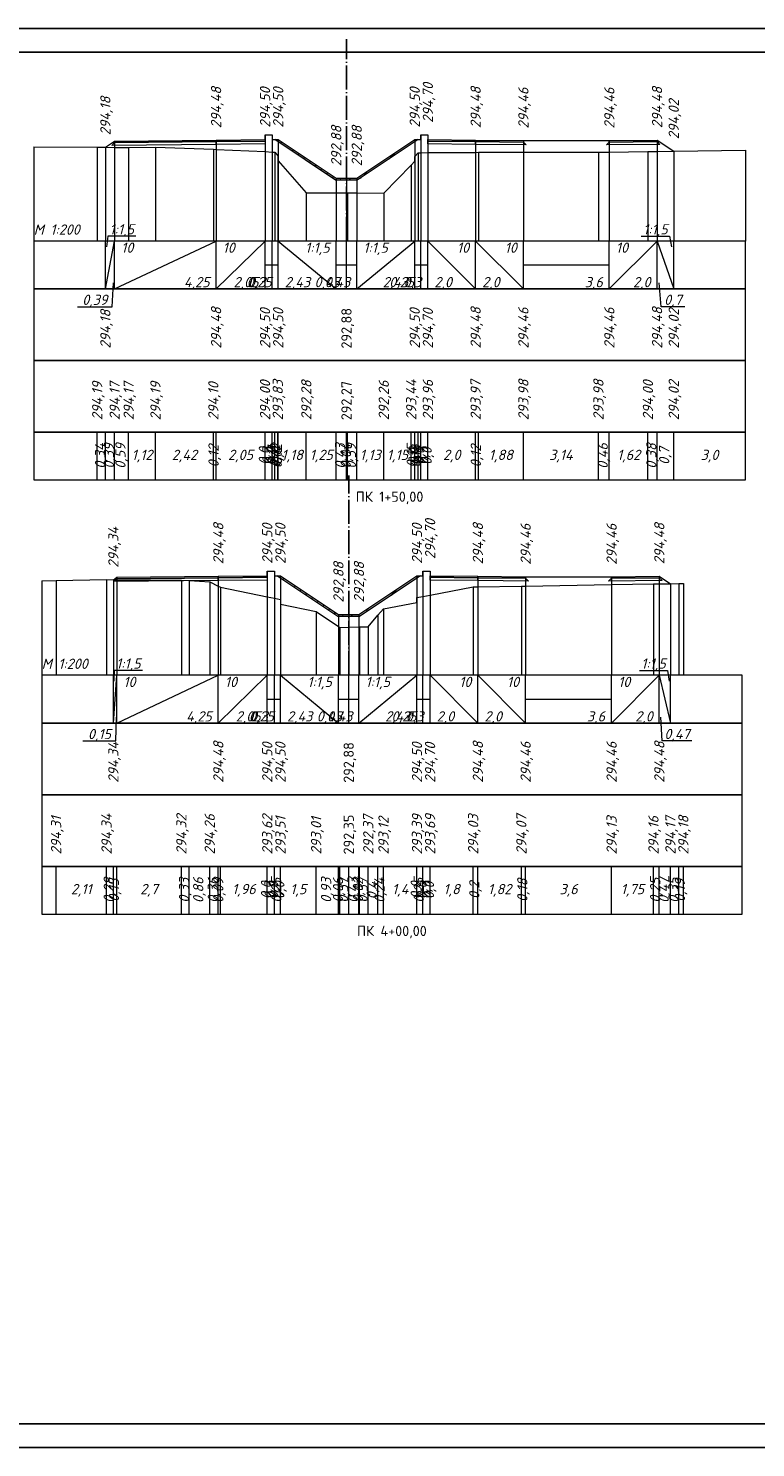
# Model space of a CAD drawing. Header units: millimetres. Extents: x -14 to 1076, y -11 to 287.
# Tile 7 of 9: x 546 to 698, y -11 to 286. Entities that reach past the tile are written whole.
import ezdxf
from ezdxf.enums import TextEntityAlignment as Align

# ---------------------------------------------------------------- set-up
doc = ezdxf.new("R2010")
doc.units = ezdxf.units.MM
doc.linetypes.add('Штрихпунктирная тонкая 4 к 15', pattern=[19, 15, -1.7, 0.6, -1.7])
for name, color, linetype in [('Дорожная одежда', 7, 'Continuous'), ('Ось', 7, 'Continuous'), ('Подписи масштабов', 7, 'Continuous'), ('Подпись пикета', 7, 'Continuous'), ('Проектная поверхность', 7, 'Continuous'), ('Проектная поверхность.Ординаты', 7, 'Continuous'), ('Проектная поверхность.Отметки', 7, 'Continuous'), ('Существующая поверхность', 7, 'Continuous'), ('Существующая поверхность.Ординаты', 7, 'Continuous'), ('Таблица поперечного профиля', 7, 'Continuous'), ('Таблица.Элементы профиля.Проектные данные', 7, 'Continuous')]:
    doc.layers.add(name, color=color, linetype=linetype)
doc.styles.add('ISOCPEUR_01CC0', font='isocpeui.ttf', dxfattribs={"height": 0.2})
doc.styles.add('ISOCPEUR_11CC0', font='txt', dxfattribs={"height": 0.2})

msp = doc.modelspace()

# ---------------------------------------------------------------- hatches: boundary and pattern name
at = {"layer": 'Дорожная одежда', "true_color": 0xffffff}
for points in [[(610.45, 254.61), (597.7, 263.11), (598.42, 263.11), (610.57, 255.01), (614.87, 255.01), (627.02, 263.11), (627.74, 263.11), (614.99, 254.61)], [(610.92, 163.33), (598.17, 171.83), (598.89, 171.83), (611.04, 163.73), (615.34, 163.73), (627.49, 171.83), (628.21, 171.83), (615.46, 163.33)]]:
    msp.add_hatch(color=7, dxfattribs=at).paths.add_polyline_path(points)
at = {"layer": 'Дорожная одежда'}
h = msp.add_hatch(dxfattribs=at)
h.set_pattern_fill('FILL-17_2_3_0_0', color=256, scale=0.1, style=0, pattern_type=2)
h.set_pattern_definition([(225, (597.798, 275.207), (12, -1e-15), [0.2828, -16.6877]), (225, (597.798, 269.207), (12, -1e-15), [0.2828, -16.6877]), (225, (607.798, 275.207), (12, -1e-15), [4.5255, -12.445]), (225, (607.798, 269.207), (12, -1e-15), [4.5255, -12.445]), (225, (598.798, 264.207), (12, -1e-15), [1.697, -15.2735]), (225, (598.798, 266.207), (12, -1e-15), [1.697, -15.2735]), (225, (598.798, 270.207), (12, -1e-15), [1.697, -15.2735]), (225, (598.798, 272.207), (12, -1e-15), [1.697, -15.2735]), (225, (609.798, 263.207), (12, -1e-15), [0.283, -16.6877]), (225, (609.798, 273.207), (12, -1e-15), [0.8485, -16.122]), (225, (609.798, 275.207), (12, -1e-15), [3.2527, -13.718]), (225, (609.798, 265.207), (12, -1e-15), [3.1113, -13.8593]), (225, (609.798, 267.207), (12, -1e-15), [0.8485, -16.122]), (225, (609.798, 269.207), (12, -1e-15), [0.283, -16.6877]), (225, (609.798, 269.207), (12, -1e-15), [3.2527, -13.718]), (225, (609.798, 271.207), (12, -1e-15), [3.1113, -13.8593]), (225, (599.798, 275.207), (12, -1e-15), [3.1113, -13.8593]), (225, (599.798, 269.207), (12, -1e-15), [3.1113, -13.8593]), (225, (601.798, 275.207), (12, -1e-15), [1.98, -14.9907]), (225, (601.798, 269.207), (12, -1e-15), [1.98, -14.9907]), (225, (602.798, 266.207), (12, -1e-15), [4.5255, -12.445]), (225, (602.798, 272.207), (12, -1e-15), [4.5255, -12.445]), (225, (602.998, 264.407), (12, -1e-15), [1.98, -14.9907]), (225, (602.998, 270.407), (12, -1e-15), [1.98, -14.9907]), (225, (603.798, 275.207), (12, -1e-15), [4.8083, -12.1622]), (225, (603.798, 269.207), (12, -1e-15), [4.8083, -12.1622]), (225, (605.798, 275.207), (12, -1e-15), [1.98, -14.9907]), (225, (605.798, 269.207), (12, -1e-15), [1.98, -14.9907]), (225, (605.898, 265.307), (12, -1e-15), [3.2527, -13.718]), (225, (605.898, 271.307), (12, -1e-15), [3.2527, -13.718]), (225, (607.598, 265.007), (12, -1e-15), [2.8284, -14.142]), (225, (607.598, 271.007), (12, -1e-15), [2.8284, -14.142]), (45, (608.198, 265.607), (12, -7e-16), [0.5657, -16.405]), (45, (608.198, 271.607), (12, -7e-16), [0.5657, -16.405]), (45, (599.398, 264.807), (12, -7e-16), [0.5657, -16.405]), (45, (599.398, 266.807), (12, -7e-16), [0.5657, -16.405]), (45, (599.398, 270.807), (12, -7e-16), [0.5657, -16.405]), (45, (599.398, 272.807), (12, -7e-16), [0.5657, -16.405]), (45, (603.398, 266.807), (12, -7e-16), [0.5657, -16.405]), (45, (603.398, 272.807), (12, -7e-16), [0.5657, -16.405]), (45, (603.598, 265.007), (12, -7e-16), [0.5657, -16.405]), (45, (603.598, 271.007), (12, -7e-16), [0.5657, -16.405]), (45, (606.498, 265.907), (12, -7e-16), [0.5657, -16.405]), (45, (606.498, 271.907), (12, -7e-16), [0.5657, -16.405])])
h.paths.add_polyline_path([(610.45, 254.61), (597.7, 263.11), (598.42, 263.11), (610.57, 255.01), (614.87, 255.01), (627.02, 263.11), (627.74, 263.11), (614.99, 254.61)])
h = msp.add_hatch(dxfattribs=at)
h.set_pattern_fill('FILL-17_2_3_0_0', color=256, scale=0.1, style=0, pattern_type=2)
h.set_pattern_definition([(225, (598.265, 183.928), (12, -1e-15), [0.2828, -16.6877]), (225, (598.265, 177.928), (12, -1e-15), [0.2828, -16.6877]), (225, (608.265, 183.928), (12, -1e-15), [4.5255, -12.445]), (225, (608.265, 177.928), (12, -1e-15), [4.5255, -12.445]), (225, (599.265, 172.928), (12, -1e-15), [1.697, -15.2735]), (225, (599.265, 174.928), (12, -1e-15), [1.697, -15.2735]), (225, (599.265, 178.928), (12, -1e-15), [1.697, -15.2735]), (225, (599.265, 180.928), (12, -1e-15), [1.697, -15.2735]), (225, (610.265, 171.928), (12, -1e-15), [0.283, -16.6877]), (225, (610.265, 181.928), (12, -1e-15), [0.8485, -16.122]), (225, (610.265, 183.928), (12, -1e-15), [3.2527, -13.718]), (225, (610.265, 173.928), (12, -1e-15), [3.1113, -13.8593]), (225, (610.265, 175.928), (12, -1e-15), [0.8485, -16.122]), (225, (610.265, 177.928), (12, -1e-15), [0.283, -16.6877]), (225, (610.265, 177.928), (12, -1e-15), [3.2527, -13.718]), (225, (610.265, 179.928), (12, -1e-15), [3.1113, -13.8593]), (225, (600.265, 183.928), (12, -1e-15), [3.1113, -13.8593]), (225, (600.265, 177.928), (12, -1e-15), [3.1113, -13.8593]), (225, (602.265, 183.928), (12, -1e-15), [1.98, -14.9907]), (225, (602.265, 177.928), (12, -1e-15), [1.98, -14.9907]), (225, (603.265, 174.928), (12, -1e-15), [4.5255, -12.445]), (225, (603.265, 180.928), (12, -1e-15), [4.5255, -12.445]), (225, (603.465, 173.128), (12, -1e-15), [1.98, -14.9907]), (225, (603.465, 179.128), (12, -1e-15), [1.98, -14.9907]), (225, (604.265, 183.928), (12, -1e-15), [4.8083, -12.1622]), (225, (604.265, 177.928), (12, -1e-15), [4.8083, -12.1622]), (225, (606.265, 183.928), (12, -1e-15), [1.98, -14.9907]), (225, (606.265, 177.928), (12, -1e-15), [1.98, -14.9907]), (225, (606.365, 174.028), (12, -1e-15), [3.2527, -13.718]), (225, (606.365, 180.028), (12, -1e-15), [3.2527, -13.718]), (225, (608.065, 173.728), (12, -1e-15), [2.8284, -14.142]), (225, (608.065, 179.728), (12, -1e-15), [2.8284, -14.142]), (45, (608.665, 174.328), (12, -7e-16), [0.5657, -16.405]), (45, (608.665, 180.328), (12, -7e-16), [0.5657, -16.405]), (45, (599.865, 173.528), (12, -7e-16), [0.5657, -16.405]), (45, (599.865, 175.528), (12, -7e-16), [0.5657, -16.405]), (45, (599.865, 179.528), (12, -7e-16), [0.5657, -16.405]), (45, (599.865, 181.528), (12, -7e-16), [0.5657, -16.405]), (45, (603.865, 175.528), (12, -7e-16), [0.5657, -16.405]), (45, (603.865, 181.528), (12, -7e-16), [0.5657, -16.405]), (45, (604.065, 173.728), (12, -7e-16), [0.5657, -16.405]), (45, (604.065, 179.728), (12, -7e-16), [0.5657, -16.405]), (45, (606.965, 174.628), (12, -7e-16), [0.5657, -16.405]), (45, (606.965, 180.628), (12, -7e-16), [0.5657, -16.405])])
h.paths.add_polyline_path([(610.92, 163.33), (598.17, 171.83), (598.89, 171.83), (611.04, 163.73), (615.34, 163.73), (627.49, 171.83), (628.21, 171.83), (615.46, 163.33)])

# ---------------------------------------------------------------- linework, layer by layer
msp.add_lwpolyline([(-14.19, 286.39), (1075.81, 286.39), (1075.81, -10.61), (-14.19, -10.61), (-14.19, 286.39)])
msp.add_lwpolyline([(5.81, 281.39), (1070.81, 281.39), (1070.81, -5.61), (5.81, -5.61)], close=True)
at = {"layer": 'Дорожная одежда', "lineweight": 5}
for points in [[(564.17, 262.49), (585.42, 262.7), (585.42, 262.1), (563.56, 261.89), (564.17, 262.49), (564.17, 262.49)], [(585.42, 263), (585.42, 262.7), (564.17, 262.49), (564.17, 262.79), (585.42, 263), (585.42, 263)], [(595.67, 263.11), (595.67, 262.81), (585.42, 262.7), (585.42, 263), (595.67, 263.11), (595.67, 263.11)], [(585.42, 262.1), (585.42, 262.7), (595.67, 262.81), (595.67, 262.21), (585.42, 262.1), (585.42, 262.1)], [(610.45, 254.61), (597.7, 263.11), (598.42, 263.11), (610.57, 255.01), (614.87, 255.01), (627.02, 263.11), (627.74, 263.11), (614.99, 254.61), (610.45, 254.61)], [(610.45, 254.61), (597.7, 263.11), (598.42, 263.11), (610.57, 255.01), (614.87, 255.01), (627.02, 263.11), (627.74, 263.11), (614.99, 254.61), (610.45, 254.61)], [(639.77, 263.01), (639.77, 262.71), (629.77, 262.81), (629.77, 263.11), (639.77, 263.01), (639.77, 263.01)], [(639.77, 262.71), (639.77, 262.11), (629.77, 262.21), (629.77, 262.81), (639.77, 262.71), (639.77, 262.71)], [(649.77, 262.91), (649.77, 262.61), (639.77, 262.71), (639.77, 263.01), (649.77, 262.91), (649.77, 262.91)], [(649.77, 262.61), (650.38, 262), (639.77, 262.11), (639.77, 262.71), (649.77, 262.61), (649.77, 262.61)], [(667.77, 262.61), (677.77, 262.71), (678.36, 262.11), (667.16, 262), (667.77, 262.61), (667.77, 262.61)], [(677.77, 263.01), (677.77, 262.71), (667.77, 262.61), (667.77, 262.91), (677.77, 263.01), (677.77, 263.01)], [(564.63, 171.21), (585.88, 171.43), (585.88, 170.83), (564.03, 170.61), (564.63, 171.21), (564.63, 171.21)], [(585.88, 171.73), (585.88, 171.43), (564.63, 171.21), (564.63, 171.51), (585.88, 171.73), (585.88, 171.73)], [(596.13, 171.83), (596.13, 171.53), (585.88, 171.43), (585.88, 171.73), (596.13, 171.83), (596.13, 171.83)], [(585.88, 170.83), (585.88, 171.43), (596.13, 171.53), (596.13, 170.93), (585.88, 170.83), (585.88, 170.83)], [(610.92, 163.33), (598.17, 171.83), (598.89, 171.83), (611.04, 163.73), (615.34, 163.73), (627.49, 171.83), (628.21, 171.83), (615.46, 163.33), (610.92, 163.33)], [(610.92, 163.33), (598.17, 171.83), (598.89, 171.83), (611.04, 163.73), (615.34, 163.73), (627.49, 171.83), (628.21, 171.83), (615.46, 163.33), (610.92, 163.33)], [(640.24, 171.73), (640.24, 171.43), (630.24, 171.53), (630.24, 171.83), (640.24, 171.73), (640.24, 171.73)], [(640.24, 171.43), (640.24, 170.83), (630.24, 170.93), (630.24, 171.53), (640.24, 171.43), (640.24, 171.43)], [(650.24, 171.63), (650.24, 171.33), (640.24, 171.43), (640.24, 171.73), (650.24, 171.63), (650.24, 171.63)], [(650.24, 171.33), (650.84, 170.72), (640.24, 170.83), (640.24, 171.43), (650.24, 171.33), (650.24, 171.33)], [(668.24, 171.33), (678.24, 171.43), (678.83, 170.83), (667.63, 170.72), (668.24, 171.33), (668.24, 171.33)], [(678.24, 171.73), (678.24, 171.43), (668.24, 171.33), (668.24, 171.63), (678.24, 171.73), (678.24, 171.73)]]:
    msp.add_lwpolyline(points, close=True, dxfattribs=at)
at = {"layer": 'Ось', "color": 1, "linetype": 'Штрихпунктирная тонкая 4 к 15', "ltscale": 0.333333, "true_color": 0xff0000, "flags": 128}
for points in [[(612.72, 241.93), (612.72, 284.11)], [(613.19, 151.05), (613.19, 192.83)]]:
    msp.add_lwpolyline(points, dxfattribs=at)
at = {"layer": 'Проектная поверхность', "color": 1, "lineweight": 5, "true_color": 0xff0000}
for points in [[(562.23, 261.5), (562.23, 261.5), (564.17, 262.79), (585.42, 263), (595.67, 263.11), (595.67, 264.11), (597.17, 264.11), (597.17, 263.11), (598.42, 263.11), (610.57, 255.01), (612.72, 255.01), (614.87, 255.01), (627.02, 263.11), (628.27, 263.11), (628.27, 264.11), (629.77, 264.11), (629.77, 263.11), (639.77, 263.01), (649.77, 262.91), (667.77, 262.91), (677.77, 263.01), (681.26, 260.68), (681.26, 260.68)], [(563.9, 171.02), (563.9, 171.02), (564.63, 171.51), (585.88, 171.73), (596.13, 171.83), (596.13, 172.83), (597.63, 172.83), (597.64, 171.83), (598.89, 171.83), (611.04, 163.73), (613.19, 163.73), (615.34, 163.73), (627.49, 171.83), (628.74, 171.83), (628.74, 172.83), (630.24, 172.83), (630.24, 171.83), (640.24, 171.73), (650.24, 171.63), (668.24, 171.63), (678.24, 171.73), (680.56, 170.18), (680.56, 170.18)]]:
    msp.add_lwpolyline(points, dxfattribs=at)
at = {"layer": 'Проектная поверхность.Ординаты', "color": 1, "lineweight": 5, "true_color": 0xff0000}
for points in [[(562.23, 261.5), (562.23, 241.89)], [(562.23, 261.5), (562.23, 241.89)], [(564.17, 262.79), (564.17, 241.89)], [(585.42, 263), (585.42, 241.89)], [(595.67, 264.11), (595.67, 241.89)], [(595.67, 263.11), (595.67, 241.89)], [(597.17, 264.11), (597.17, 241.89)], [(597.17, 263.11), (597.17, 241.89)], [(598.42, 263.11), (598.42, 241.89)], [(627.02, 263.11), (627.02, 241.89)], [(628.27, 264.11), (628.27, 241.89)], [(628.27, 263.11), (628.27, 241.89)], [(629.77, 264.11), (629.77, 241.89)], [(629.77, 263.11), (629.77, 241.89)], [(639.77, 263.01), (639.77, 241.89)], [(649.77, 262.91), (649.77, 241.89)], [(667.77, 262.91), (667.77, 241.89)], [(677.77, 263.01), (677.77, 241.89)], [(681.26, 260.68), (681.26, 241.89)], [(681.26, 260.68), (681.26, 241.89)], [(610.57, 255.01), (610.57, 241.89)], [(612.72, 255.01), (612.72, 241.89)], [(614.87, 255.01), (614.87, 241.89)], [(596.13, 172.83), (596.13, 151.02)], [(597.63, 172.83), (597.63, 151.02)], [(628.74, 172.83), (628.74, 151.02)], [(630.24, 172.83), (630.24, 151.02)], [(563.9, 171.02), (563.9, 151.02)], [(563.9, 171.02), (563.9, 151.02)], [(564.63, 171.51), (564.63, 151.02)], [(585.88, 171.73), (585.88, 151.02)], [(596.13, 171.83), (596.13, 151.02)], [(597.64, 171.83), (597.64, 151.02)], [(598.89, 171.83), (598.89, 151.02)], [(627.49, 171.83), (627.49, 151.02)], [(628.74, 171.83), (628.74, 151.02)], [(630.24, 171.83), (630.24, 151.02)], [(640.24, 171.73), (640.24, 151.02)], [(650.24, 171.63), (650.24, 151.02)], [(668.24, 171.63), (668.24, 151.02)], [(678.24, 171.73), (678.24, 151.02)], [(680.56, 170.18), (680.56, 151.02)], [(680.56, 170.18), (680.56, 151.02)], [(611.04, 163.73), (611.04, 151.02)], [(613.19, 163.73), (613.19, 151.02)], [(615.34, 163.73), (615.34, 151.02)]]:
    msp.add_lwpolyline(points, dxfattribs=at)
at = {"layer": 'Существующая поверхность', "lineweight": 5}
for points in [[(547.23, 261.59), (560.52, 261.53), (562.23, 261.5), (564.17, 261.46), (567.1, 261.44), (572.72, 261.55), (584.84, 261.09), (585.42, 261.06), (595.67, 260.59), (595.67, 260.59), (597.17, 260.49), (597.17, 260.49), (597.73, 260.5), (598.33, 259.75), (598.42, 259.65), (598.42, 258.65), (604.31, 251.99), (610.57, 251.96), (612.72, 251.95), (612.93, 251.95), (614.87, 251.94), (620.53, 251.89), (626.28, 257.79), (627.02, 258.59), (627.02, 259.59), (627.75, 260.34), (628.27, 260.34), (628.27, 260.34), (629.77, 260.39), (629.77, 260.39), (639.77, 260.44), (640.36, 260.48), (649.77, 260.49), (665.49, 260.51), (667.77, 260.49), (675.85, 260.6), (677.77, 260.59), (681.26, 260.68), (696.26, 260.91)], [(548.9, 170.75), (551.91, 170.87), (562.47, 171.04), (563.9, 171.02), (564.63, 171.02), (578.14, 170.92), (579.76, 170.87), (584.08, 170.6), (585.88, 169.66), (586.35, 169.42), (596.13, 167.42), (596.13, 167.42), (597.63, 167.12), (597.64, 167.12), (598.89, 166.87), (598.89, 165.87), (606.37, 164.39), (611.04, 161.22), (611.34, 161.02), (613.19, 161.07), (615.34, 161.16), (615.44, 161.17), (617.28, 161.17), (619.26, 163.57), (620.47, 164.93), (627.49, 166.26), (627.49, 167.26), (628.74, 167.47), (628.74, 167.47), (630.24, 167.78), (630.24, 167.78), (639.25, 169.49), (640.24, 169.51), (649.35, 169.67), (650.24, 169.68), (668.24, 169.98), (677.01, 170.12), (678.24, 170.14), (680.56, 170.18), (682.32, 170.2), (683.27, 170.22), (683.27, 170.22)]]:
    msp.add_lwpolyline(points, dxfattribs=at)
at = {"layer": 'Существующая поверхность.Ординаты', "lineweight": 5}
for points in [[(547.23, 261.59), (547.23, 241.89)], [(560.52, 261.53), (560.52, 241.89)], [(562.23, 261.5), (562.23, 241.89)], [(564.17, 261.46), (564.17, 241.89)], [(567.1, 261.44), (567.1, 241.89)], [(572.72, 261.55), (572.72, 241.89)], [(584.84, 261.09), (584.84, 241.89)], [(585.42, 261.06), (585.42, 241.89)], [(595.67, 260.59), (595.67, 241.89)], [(595.67, 260.59), (595.67, 241.89)], [(597.17, 260.49), (597.17, 241.89)], [(597.17, 260.49), (597.17, 241.89)], [(597.73, 260.5), (597.73, 241.89)], [(598.33, 259.75), (598.33, 241.89)], [(598.42, 259.65), (598.42, 241.89)], [(598.42, 258.65), (598.42, 241.89)], [(627.02, 259.59), (627.02, 241.89)], [(627.02, 258.59), (627.02, 241.89)], [(627.75, 260.34), (627.75, 241.89)], [(628.27, 260.34), (628.27, 241.89)], [(628.27, 260.34), (628.27, 241.89)], [(629.77, 260.39), (629.77, 241.89)], [(629.77, 260.39), (629.77, 241.89)], [(639.77, 260.44), (639.77, 241.89)], [(640.36, 260.48), (640.36, 241.89)], [(649.77, 260.49), (649.77, 241.89)], [(665.49, 260.51), (665.49, 241.89)], [(667.77, 260.49), (667.77, 241.89)], [(675.85, 260.6), (675.85, 241.89)], [(677.77, 260.59), (677.77, 241.89)], [(681.26, 260.68), (681.26, 241.89)], [(696.26, 260.91), (696.26, 241.89)], [(626.28, 257.79), (626.28, 241.89)], [(604.31, 251.99), (604.31, 241.89)], [(610.57, 251.96), (610.57, 241.89)], [(612.72, 251.95), (612.72, 241.89)], [(612.93, 251.95), (612.93, 241.89)], [(614.87, 251.94), (614.87, 241.89)], [(620.53, 251.89), (620.53, 241.89)], [(548.9, 170.75), (548.9, 151.02)], [(551.91, 170.87), (551.91, 151.02)], [(562.47, 171.04), (562.47, 151.02)], [(563.9, 171.02), (563.9, 151.02)], [(564.63, 171.02), (564.63, 151.02)], [(578.14, 170.92), (578.14, 151.02)], [(579.76, 170.87), (579.76, 151.02)], [(584.08, 170.6), (584.08, 151.02)], [(585.88, 169.66), (585.88, 151.02)], [(586.35, 169.42), (586.35, 151.02)], [(639.25, 169.49), (639.25, 151.02)], [(640.24, 169.51), (640.24, 151.02)], [(649.35, 169.67), (649.35, 151.02)], [(650.24, 169.68), (650.24, 151.02)], [(668.24, 169.98), (668.24, 151.02)], [(677.01, 170.12), (677.01, 151.02)], [(678.24, 170.14), (678.24, 151.02)], [(680.56, 170.18), (680.56, 151.02)], [(682.32, 170.2), (682.32, 151.02)], [(683.27, 170.22), (683.27, 151.02)], [(683.27, 170.22), (683.27, 151.02)], [(596.13, 167.42), (596.13, 151.02)], [(596.13, 167.42), (596.13, 151.02)], [(597.63, 167.12), (597.63, 151.02)], [(597.64, 167.12), (597.64, 151.02)], [(598.89, 166.87), (598.89, 151.02)], [(627.49, 167.26), (627.49, 151.02)], [(628.74, 167.47), (628.74, 151.02)], [(628.74, 167.47), (628.74, 151.02)], [(630.24, 167.78), (630.24, 151.02)], [(630.24, 167.78), (630.24, 151.02)], [(598.89, 165.87), (598.89, 151.02)], [(606.37, 164.39), (606.37, 151.02)], [(619.26, 163.57), (619.26, 151.02)], [(620.47, 164.93), (620.47, 151.02)], [(627.49, 166.26), (627.49, 151.02)], [(611.04, 161.22), (611.04, 151.02)], [(611.34, 161.02), (611.34, 151.02)], [(613.19, 161.07), (613.19, 151.02)], [(615.34, 161.16), (615.34, 151.02)], [(615.44, 161.17), (615.44, 151.02)], [(617.28, 161.17), (617.28, 151.02)]]:
    msp.add_lwpolyline(points, dxfattribs=at)
at = {"layer": 'Таблица поперечного профиля', "color": 1, "lineweight": 5, "true_color": 0xff0000}
for points in [[(547.23, 241.89), (547.23, 231.89), (696.26, 231.89), (696.26, 241.89)], [(547.23, 241.89), (547.23, 216.89), (696.26, 216.89), (696.26, 241.89)], [(547.23, 231.89), (547.23, 216.89), (696.26, 216.89), (696.26, 231.89)], [(548.9, 151.02), (548.9, 141.02), (695.56, 141.02), (695.56, 151.02)], [(548.9, 151.02), (548.9, 126.02), (695.56, 126.02), (695.56, 151.02)], [(548.9, 141.02), (548.9, 126.02), (695.56, 126.02), (695.56, 141.02)]]:
    msp.add_lwpolyline(points, close=True, dxfattribs=at)
at = {"layer": 'Таблица поперечного профиля', "lineweight": 5}
for points in [[(547.23, 241.89), (547.23, 191.89), (696.26, 191.89), (696.26, 241.89)], [(547.23, 216.89), (547.23, 201.89), (696.26, 201.89), (696.26, 216.89)], [(547.23, 216.89), (547.23, 191.89), (696.26, 191.89), (696.26, 216.89)], [(547.23, 201.89), (547.23, 191.89), (696.26, 191.89), (696.26, 201.89)], [(548.9, 151.02), (548.9, 101.02), (695.56, 101.02), (695.56, 151.02)], [(548.9, 126.02), (548.9, 111.02), (695.56, 111.02), (695.56, 126.02)], [(548.9, 126.02), (548.9, 101.02), (695.56, 101.02), (695.56, 126.02)], [(548.9, 111.02), (548.9, 101.02), (695.56, 101.02), (695.56, 111.02)]]:
    msp.add_lwpolyline(points, close=True, dxfattribs=at)
for points in [[(560.52, 191.89), (560.52, 201.89)], [(562.23, 191.89), (562.23, 201.89)], [(564.17, 191.89), (564.17, 201.89)], [(567.1, 191.89), (567.1, 201.89)], [(572.72, 191.89), (572.72, 201.89)], [(584.84, 191.89), (584.84, 201.89)], [(585.42, 191.89), (585.42, 201.89)], [(595.67, 191.89), (595.67, 201.89)], [(595.67, 191.89), (595.67, 201.89)], [(597.17, 191.89), (597.17, 201.89)], [(597.17, 191.89), (597.17, 201.89)], [(597.73, 191.89), (597.73, 201.89)], [(598.33, 191.89), (598.33, 201.89)], [(598.42, 191.89), (598.42, 201.89)], [(598.42, 191.89), (598.42, 201.89)], [(604.31, 191.89), (604.31, 201.89)], [(610.57, 191.89), (610.57, 201.89)], [(612.72, 191.89), (612.72, 201.89)], [(612.93, 191.89), (612.93, 201.89)], [(614.87, 191.89), (614.87, 201.89)], [(620.53, 191.89), (620.53, 201.89)], [(626.28, 191.89), (626.28, 201.89)], [(627.02, 191.89), (627.02, 201.89)], [(627.02, 191.89), (627.02, 201.89)], [(627.75, 191.89), (627.75, 201.89)], [(628.27, 191.89), (628.27, 201.89)], [(628.27, 191.89), (628.27, 201.89)], [(629.77, 191.89), (629.77, 201.89)], [(629.77, 191.89), (629.77, 201.89)], [(639.77, 191.89), (639.77, 201.89)], [(640.36, 191.89), (640.36, 201.89)], [(649.77, 191.89), (649.77, 201.89)], [(665.49, 191.89), (665.49, 201.89)], [(667.77, 191.89), (667.77, 201.89)], [(675.85, 191.89), (675.85, 201.89)], [(677.77, 191.89), (677.77, 201.89)], [(681.26, 191.89), (681.26, 201.89)], [(696.26, 191.89), (696.26, 201.89)], [(551.91, 101.02), (551.91, 111.02)], [(562.47, 101.02), (562.47, 111.02)], [(563.9, 101.02), (563.9, 111.02)], [(564.63, 101.02), (564.63, 111.02)], [(578.14, 101.02), (578.14, 111.02)], [(579.76, 101.02), (579.76, 111.02)], [(584.08, 101.02), (584.08, 111.02)], [(585.88, 101.02), (585.88, 111.02)], [(586.35, 101.02), (586.35, 111.02)], [(596.13, 101.02), (596.13, 111.02)], [(596.13, 101.02), (596.13, 111.02)], [(597.63, 101.02), (597.63, 111.02)], [(597.64, 101.02), (597.64, 111.02)], [(598.89, 101.02), (598.89, 111.02)], [(598.89, 101.02), (598.89, 111.02)], [(606.37, 101.02), (606.37, 111.02)], [(611.04, 101.02), (611.04, 111.02)], [(611.34, 101.02), (611.34, 111.02)], [(613.19, 101.02), (613.19, 111.02)], [(615.34, 101.02), (615.34, 111.02)], [(615.44, 101.02), (615.44, 111.02)], [(617.28, 101.02), (617.28, 111.02)], [(619.26, 101.02), (619.26, 111.02)], [(620.47, 101.02), (620.47, 111.02)], [(627.49, 101.02), (627.49, 111.02)], [(627.49, 101.02), (627.49, 111.02)], [(628.74, 101.02), (628.74, 111.02)], [(628.74, 101.02), (628.74, 111.02)], [(630.24, 101.02), (630.24, 111.02)], [(630.24, 101.02), (630.24, 111.02)], [(639.25, 101.02), (639.25, 111.02)], [(640.24, 101.02), (640.24, 111.02)], [(649.35, 101.02), (649.35, 111.02)], [(650.24, 101.02), (650.24, 111.02)], [(668.24, 101.02), (668.24, 111.02)], [(677.01, 101.02), (677.01, 111.02)], [(678.24, 101.02), (678.24, 111.02)], [(680.56, 101.02), (680.56, 111.02)], [(682.32, 101.02), (682.32, 111.02)], [(683.27, 101.02), (683.27, 111.02)]]:
    msp.add_lwpolyline(points, dxfattribs=at)
at = {"layer": 'Таблица.Элементы профиля.Проектные данные', "color": 1, "lineweight": 5, "true_color": 0xff0000}
for points in [[(562.23, 231.89), (562.23, 241.89)], [(562.23, 231.89), (564.17, 241.89)], [(564.17, 231.89), (564.17, 241.89)], [(564.17, 231.89), (564.17, 241.89)], [(564.17, 231.89), (585.42, 241.89)], [(585.42, 231.89), (585.42, 241.89)], [(585.42, 231.89), (585.42, 241.89)], [(585.42, 231.89), (595.67, 241.89)], [(595.67, 231.89), (595.67, 241.89)], [(595.67, 231.89), (595.67, 241.89)], [(597.17, 231.89), (597.17, 241.89)], [(597.17, 231.89), (597.17, 241.89)], [(598.42, 231.89), (598.42, 241.89)], [(598.42, 231.89), (598.42, 241.89)], [(598.42, 241.89), (610.57, 231.89)], [(610.57, 231.89), (610.57, 241.89)], [(610.57, 231.89), (610.57, 241.89)], [(612.72, 231.89), (612.72, 241.89)], [(612.72, 231.89), (612.72, 241.89)], [(614.87, 231.89), (614.87, 241.89)], [(614.87, 231.89), (614.87, 241.89)], [(614.87, 231.89), (627.02, 241.89)], [(627.02, 231.89), (627.02, 241.89)], [(627.02, 231.89), (627.02, 241.89)], [(628.27, 231.89), (628.27, 241.89)], [(628.27, 231.89), (628.27, 241.89)], [(629.77, 231.89), (629.77, 241.89)], [(629.77, 231.89), (629.77, 241.89)], [(629.77, 241.89), (639.77, 231.89)], [(639.77, 231.89), (639.77, 241.89)], [(639.77, 231.89), (639.77, 241.89)], [(639.77, 241.89), (649.77, 231.89)], [(649.77, 231.89), (649.77, 241.89)], [(649.77, 231.89), (649.77, 241.89)], [(667.77, 231.89), (667.77, 241.89)], [(667.77, 231.89), (667.77, 241.89)], [(667.77, 231.89), (677.77, 241.89)], [(677.77, 231.89), (677.77, 241.89)], [(677.77, 231.89), (677.77, 241.89)], [(677.77, 241.89), (681.26, 231.89)], [(681.26, 231.89), (681.26, 241.89)], [(595.67, 236.89), (597.17, 236.89)], [(597.17, 236.89), (598.42, 236.89)], [(610.57, 236.89), (612.72, 236.89)], [(612.72, 236.89), (614.87, 236.89)], [(627.02, 236.89), (628.27, 236.89)], [(628.27, 236.89), (629.77, 236.89)], [(649.77, 236.89), (667.77, 236.89)], [(563.9, 141.02), (563.9, 151.02)], [(563.9, 141.02), (564.63, 151.02)], [(564.63, 141.02), (564.63, 151.02)], [(564.63, 141.02), (564.63, 151.02)], [(564.63, 141.02), (585.88, 151.02)], [(585.88, 141.02), (585.88, 151.02)], [(585.88, 141.02), (585.88, 151.02)], [(585.88, 141.02), (596.13, 151.02)], [(596.13, 141.02), (596.13, 151.02)], [(596.13, 141.02), (596.13, 151.02)], [(597.63, 141.02), (597.63, 151.02)], [(597.64, 141.02), (597.64, 151.02)], [(598.89, 141.02), (598.89, 151.02)], [(598.89, 141.02), (598.89, 151.02)], [(598.89, 151.02), (611.04, 141.02)], [(611.04, 141.02), (611.04, 151.02)], [(611.04, 141.02), (611.04, 151.02)], [(613.19, 141.02), (613.19, 151.02)], [(613.19, 141.02), (613.19, 151.02)], [(615.34, 141.02), (615.34, 151.02)], [(615.34, 141.02), (615.34, 151.02)], [(615.34, 141.02), (627.49, 151.02)], [(627.49, 141.02), (627.49, 151.02)], [(627.49, 141.02), (627.49, 151.02)], [(628.74, 141.02), (628.74, 151.02)], [(628.74, 141.02), (628.74, 151.02)], [(630.24, 141.02), (630.24, 151.02)], [(630.24, 141.02), (630.24, 151.02)], [(630.24, 151.02), (640.24, 141.02)], [(640.24, 141.02), (640.24, 151.02)], [(640.24, 141.02), (640.24, 151.02)], [(640.24, 151.02), (650.24, 141.02)], [(650.24, 141.02), (650.24, 151.02)], [(650.24, 141.02), (650.24, 151.02)], [(668.24, 141.02), (668.24, 151.02)], [(668.24, 141.02), (668.24, 151.02)], [(668.24, 141.02), (678.24, 151.02)], [(678.24, 141.02), (678.24, 151.02)], [(678.24, 141.02), (678.24, 151.02)], [(678.24, 151.02), (680.56, 141.02)], [(680.56, 141.02), (680.56, 151.02)], [(596.13, 146.02), (597.63, 146.02)], [(597.64, 146.02), (598.89, 146.02)], [(611.04, 146.02), (613.19, 146.02)], [(613.19, 146.02), (615.34, 146.02)], [(627.49, 146.02), (628.74, 146.02)], [(628.74, 146.02), (630.24, 146.02)], [(650.24, 146.02), (668.24, 146.02)]]:
    msp.add_lwpolyline(points, dxfattribs=at)
at = {"layer": 'Таблица.Элементы профиля.Проектные данные', "color": 1, "lineweight": 13, "true_color": 0xff0000}
for points in [[(568.63, 242.89), (562.71, 242.89), (562.47, 240.64)], [(674.46, 242.89), (680.39, 242.89), (680.82, 240.64)], [(556.37, 228.14), (563.68, 228.14), (563.92, 233.14)], [(683.56, 228.14), (678.64, 228.14), (678.21, 233.14)], [(570, 152.02), (564.08, 152.02), (563.99, 149.77)], [(674.06, 152.02), (679.98, 152.02), (680.27, 149.77)], [(557.54, 137.27), (564.45, 137.27), (564.54, 142.27)], [(685.07, 137.27), (678.82, 137.27), (678.53, 142.27)]]:
    msp.add_lwpolyline(points, dxfattribs=at)

# ---------------------------------------------------------------- texts
at = {"layer": 'Подписи масштабов', "style": 'ISOCPEUR_01CC0'}
for p in [(547.23, 242.57), (548.9, 151.7)]:
    msp.add_text('M 1:200', height=2.148, dxfattribs=at).set_placement(p, align=Align.BOTTOM_LEFT)
at = {"layer": 'Подпись пикета', "style": 'ISOCPEUR_11CC0'}
for s, p in [('ПК 1+50,00', (621.74, 188.14)), ('ПК 4+00,00', (622.23, 97.27))]:
    msp.add_text(s, height=2.148, dxfattribs=at).set_placement(p, align=Align.MIDDLE)
at = {"layer": 'Проектная поверхность.Отметки', "color": 1, "true_color": 0xff0000, "style": 'ISOCPEUR_01CC0'}
for s, p in [('294,48', (585.42, 265.5)), ('294,50', (595.67, 265.61)), ('294,50', (598.42, 265.61)), ('294,50', (627.02, 265.61)), ('294,70', (629.77, 266.61)), ('294,48', (639.77, 265.51)), ('294,46', (649.77, 265.41)), ('294,46', (667.77, 265.41)), ('294,48', (677.77, 265.51)), ('294,18', (562.23, 264)), ('294,02', (681.26, 263.18)), ('292,88', (610.57, 257.51)), ('292,88', (614.87, 257.51)), ('294,34', (563.9, 173.52)), ('294,48', (585.88, 174.23)), ('294,50', (596.13, 174.33)), ('294,50', (598.89, 174.33)), ('294,50', (627.49, 174.33)), ('294,70', (630.24, 175.33)), ('294,48', (640.24, 174.23)), ('294,46', (650.24, 174.13)), ('294,46', (668.24, 174.13)), ('294,48', (678.24, 174.23)), ('292,88', (611.04, 166.23)), ('292,88', (615.34, 166.23))]:
    msp.add_text(s, height=2.148, rotation=90, dxfattribs=at).set_placement(p, align=Align.MIDDLE_LEFT)
at = {"layer": 'Таблица поперечного профиля', "color": 1, "true_color": 0xff0000}
for s, style, p in [('294,18', 'ISOCPEUR_01CC0', (562.23, 219.39)), ('294,48', 'ISOCPEUR_01CC0', (585.42, 219.39)), ('294,50', 'ISOCPEUR_01CC0', (595.67, 219.39)), ('294,50', 'ISOCPEUR_01CC0', (598.42, 219.39)), ('292,88', 'ISOCPEUR_11CC0', (612.72, 219.39)), ('294,50', 'ISOCPEUR_01CC0', (627.02, 219.39)), ('294,70', 'ISOCPEUR_01CC0', (629.77, 219.39)), ('294,48', 'ISOCPEUR_01CC0', (639.77, 219.39)), ('294,46', 'ISOCPEUR_01CC0', (649.77, 219.39)), ('294,46', 'ISOCPEUR_01CC0', (667.77, 219.39)), ('294,48', 'ISOCPEUR_01CC0', (677.77, 219.39)), ('294,02', 'ISOCPEUR_01CC0', (681.26, 219.39)), ('294,34', 'ISOCPEUR_01CC0', (563.9, 128.52)), ('294,48', 'ISOCPEUR_01CC0', (585.88, 128.52)), ('294,50', 'ISOCPEUR_01CC0', (596.13, 128.52)), ('294,50', 'ISOCPEUR_01CC0', (598.89, 128.52)), ('292,88', 'ISOCPEUR_11CC0', (613.19, 128.52)), ('294,50', 'ISOCPEUR_01CC0', (627.49, 128.52)), ('294,70', 'ISOCPEUR_01CC0', (630.24, 128.52)), ('294,48', 'ISOCPEUR_01CC0', (640.24, 128.52)), ('294,46', 'ISOCPEUR_01CC0', (650.24, 128.52)), ('294,46', 'ISOCPEUR_01CC0', (668.24, 128.52)), ('294,48', 'ISOCPEUR_01CC0', (678.24, 128.52))]:
    msp.add_text(s, height=2.148, rotation=90, dxfattribs=dict(at, style=style)).set_placement(p, align=Align.MIDDLE_LEFT)
at = {"layer": 'Таблица поперечного профиля'}
for s, style, p in [('294,19', 'ISOCPEUR_01CC0', (560.52, 204.39)), ('294,17', 'ISOCPEUR_01CC0', (564.17, 204.39)), ('294,17', 'ISOCPEUR_01CC0', (567.1, 204.39)), ('294,19', 'ISOCPEUR_01CC0', (572.72, 204.39)), ('294,10', 'ISOCPEUR_01CC0', (584.84, 204.39)), ('294,00', 'ISOCPEUR_01CC0', (595.67, 204.39)), ('293,83', 'ISOCPEUR_01CC0', (598.33, 204.39)), ('292,28', 'ISOCPEUR_01CC0', (604.31, 204.39)), ('292,27', 'ISOCPEUR_11CC0', (612.72, 204.39)), ('292,26', 'ISOCPEUR_01CC0', (620.53, 204.39)), ('293,44', 'ISOCPEUR_01CC0', (626.28, 204.39)), ('293,96', 'ISOCPEUR_01CC0', (629.77, 204.39)), ('293,97', 'ISOCPEUR_01CC0', (639.77, 204.39)), ('293,98', 'ISOCPEUR_01CC0', (649.77, 204.39)), ('293,98', 'ISOCPEUR_01CC0', (665.49, 204.39)), ('294,00', 'ISOCPEUR_01CC0', (675.85, 204.39)), ('294,02', 'ISOCPEUR_01CC0', (681.26, 204.39)), ('294,31', 'ISOCPEUR_01CC0', (551.91, 113.52)), ('294,34', 'ISOCPEUR_01CC0', (562.47, 113.52)), ('294,32', 'ISOCPEUR_01CC0', (578.14, 113.52)), ('294,26', 'ISOCPEUR_01CC0', (584.08, 113.52)), ('293,62', 'ISOCPEUR_01CC0', (596.13, 113.52)), ('293,51', 'ISOCPEUR_01CC0', (598.89, 113.52)), ('293,01', 'ISOCPEUR_01CC0', (606.37, 113.52)), ('292,35', 'ISOCPEUR_11CC0', (613.19, 113.52)), ('292,37', 'ISOCPEUR_01CC0', (617.28, 113.52)), ('293,12', 'ISOCPEUR_01CC0', (620.47, 113.52)), ('293,39', 'ISOCPEUR_01CC0', (627.49, 113.52)), ('293,69', 'ISOCPEUR_01CC0', (630.24, 113.52)), ('294,03', 'ISOCPEUR_01CC0', (639.25, 113.52)), ('294,07', 'ISOCPEUR_01CC0', (649.35, 113.52)), ('294,13', 'ISOCPEUR_01CC0', (668.24, 113.52)), ('294,16', 'ISOCPEUR_01CC0', (677.01, 113.52)), ('294,17', 'ISOCPEUR_01CC0', (680.56, 113.52)), ('294,18', 'ISOCPEUR_01CC0', (683.27, 113.52))]:
    msp.add_text(s, height=2.148, rotation=90, dxfattribs=dict(at, style=style)).set_placement(p, align=Align.MIDDLE_LEFT)
at = {"layer": 'Таблица поперечного профиля', "style": 'ISOCPEUR_01CC0'}
for s, p in [('0,34', (561.37, 196.89)), ('0,39', (563.2, 196.89)), ('0,59', (565.63, 196.89)), ('0,12', (585.13, 196.89)), ('0,11', (597.45, 196.89)), ('0,12', (598.03, 196.89)), ('0,02', (598.37, 196.89)), ('0,43', (611.64, 196.89)), ('0,04', (612.82, 196.89)), ('0,39', (613.9, 196.89)), ('0,15', (626.65, 196.89)), ('0,15', (627.39, 196.89)), ('0,12', (640.06, 196.89)), ('0,46', (666.63, 196.89)), ('0,38', (676.81, 196.89)), ('0,0', (595.67, 196.89)), ('0,3', (596.42, 196.89)), ('0,0', (597.17, 196.89)), ('0,0', (598.42, 196.89)), ('0,0', (627.02, 196.89)), ('0,1', (628.01, 196.89)), ('0,0', (628.27, 196.89)), ('0,3', (629.02, 196.89)), ('0,0', (629.77, 196.89)), ('0,7', (679.51, 196.89)), ('0,28', (563.19, 106.02)), ('0,15', (564.27, 106.02)), ('0,33', (578.95, 106.02)), ('0,86', (581.92, 106.02)), ('0,36', (584.98, 106.02)), ('0,09', (586.12, 106.02)), ('0,0', (596.13, 106.02)), ('0,3', (596.88, 106.02)), ('0,0', (597.63, 106.02)), ('0,25', (598.26, 106.02)), ('0,0', (598.89, 106.02)), ('0,93', (608.7, 106.02)), ('0,06', (611.19, 106.02)), ('0,37', (612.26, 106.02)), ('0,43', (614.26, 106.02)), ('0,02', (615.39, 106.02)), ('0,37', (616.36, 106.02)), ('0,4', (618.27, 106.02)), ('0,24', (619.86, 106.02)), ('0,0', (627.49, 106.02)), ('0,25', (628.11, 106.02)), ('0,0', (628.74, 106.02)), ('0,3', (629.49, 106.02)), ('0,0', (630.24, 106.02)), ('0,2', (639.74, 106.02)), ('0,18', (649.79, 106.02)), ('0,25', (677.62, 106.02)), ('0,47', (679.4, 106.02)), ('0,35', (681.44, 106.02)), ('0,19', (682.8, 106.02))]:
    msp.add_text(s, height=2.148, rotation=90, dxfattribs=at).set_placement(p, align=Align.MIDDLE)
for s, p in [('1,12', (569.91, 196.89)), ('2,42', (578.78, 196.89)), ('2,05', (590.54, 196.89)), ('1,18', (601.36, 196.89)), ('1,25', (607.44, 196.89)), ('1,13', (617.7, 196.89)), ('1,15', (623.41, 196.89)), ('2,0', (634.77, 196.89)), ('1,88', (645.06, 196.89)), ('3,14', (657.63, 196.89)), ('1,62', (671.81, 196.89)), ('3,0', (688.76, 196.89)), ('2,11', (557.19, 106.02)), ('2,7', (571.38, 106.02)), ('1,96', (591.24, 106.02)), ('1,5', (602.63, 106.02)), ('1,4', (623.98, 106.02)), ('1,8', (634.74, 106.02)), ('1,82', (644.79, 106.02)), ('3,6', (659.24, 106.02)), ('1,75', (672.62, 106.02))]:
    msp.add_text(s, height=2.148, dxfattribs=at).set_placement(p, align=Align.MIDDLE)
at = {"layer": 'Таблица.Элементы профиля.Проектные данные', "color": 1, "true_color": 0xff0000, "style": 'ISOCPEUR_01CC0'}
for s, p in [(' 1:1,5 ', (565.67, 242.62)), (' 1:1,5 ', (677.43, 242.62)), (' 0,39 ', (560.03, 227.87)), (' 0,7 ', (681.1, 227.87)), (' 1:1,5 ', (567.04, 151.75)), (' 1:1,5 ', (677.02, 151.75)), (' 0,15 ', (561, 137)), (' 0,47 ', (681.95, 137))]:
    msp.add_text(s, height=2.148, dxfattribs=at).set_placement(p, align=Align.BOTTOM_CENTER)
for s, p in [(' 10 ', (564.17, 241.57)), (' 10 ', (585.42, 241.57)), (' 1:1,5 ', (614.87, 241.57)), (' 10 ', (667.77, 241.57)), (' 10 ', (564.63, 150.7)), (' 10 ', (585.88, 150.7)), (' 1:1,5 ', (615.34, 150.7)), (' 10 ', (668.24, 150.7))]:
    msp.add_text(s, height=2.148, dxfattribs=at).set_placement(p, align=Align.TOP_LEFT)
for s, p in [(' 1:1,5 ', (610.57, 241.57)), (' 10 ', (639.77, 241.57)), (' 10 ', (649.77, 241.57)), (' 1:1,5 ', (611.04, 150.7)), (' 10 ', (640.24, 150.7)), (' 10 ', (650.24, 150.7))]:
    msp.add_text(s, height=2.148, dxfattribs=at).set_placement(p, align=Align.TOP_RIGHT)
for s, p in [(' 4,25 ', (585.42, 231.57)), (' 2,05 ', (595.67, 231.57)), (' 0,25 ', (598.42, 231.57)), (' 0,3 ', (597.17, 231.57)), (' 0,43 ', (612.72, 231.57)), (' 0,43 ', (614.87, 231.57)), (' 2,43 ', (627.02, 231.57)), (' 0,25 ', (628.27, 231.57)), (' 0,3 ', (629.77, 231.57)), (' 3,6 ', (667.77, 231.57)), (' 2,0 ', (677.77, 231.57)), (' 4,25 ', (585.88, 140.7)), (' 2,05 ', (596.13, 140.7)), (' 0,25 ', (598.89, 140.7)), (' 0,3 ', (597.63, 140.7)), (' 0,43 ', (613.19, 140.7)), (' 0,43 ', (615.34, 140.7)), (' 2,43 ', (627.49, 140.7)), (' 0,25 ', (628.74, 140.7)), (' 0,3 ', (630.24, 140.7)), (' 3,6 ', (668.24, 140.7)), (' 2,0 ', (678.24, 140.7))]:
    msp.add_text(s, height=2.148, dxfattribs=at).set_placement(p, align=Align.BOTTOM_RIGHT)
for s, p in [(' 2,43 ', (598.42, 231.57)), (' 2,0 ', (629.77, 231.57)), (' 2,0 ', (639.77, 231.57)), (' 2,43 ', (598.89, 140.7)), (' 2,0 ', (630.24, 140.7)), (' 2,0 ', (640.24, 140.7))]:
    msp.add_text(s, height=2.148, dxfattribs=at).set_placement(p, align=Align.BOTTOM_LEFT)

doc.saveas('drawing.dxf')
